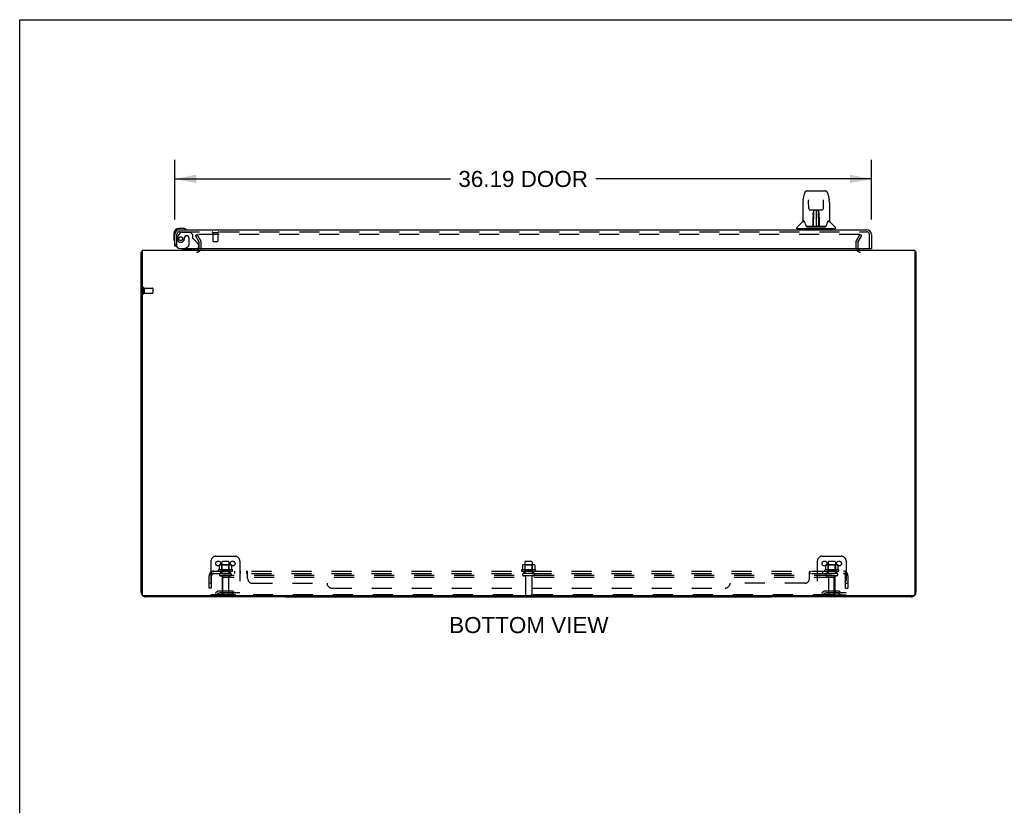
# Model space of a CAD drawing. Header units: inches. Extents: x 0 to 189, y 0 to 122.
# Tile 16 of 25: x 0 to 51, y 81 to 122. Entities that reach past the tile are written whole.
import ezdxf

# ---------------------------------------------------------------- set-up
doc = ezdxf.new("R2010")
doc.units = ezdxf.units.IN
doc.header["$LTSCALE"] = 10.388889
doc.header["$MEASUREMENT"] = 0
doc.linetypes.add('HIDDEN', pattern=[0.2, 0.1, -0.1])
doc.layers.get('0').update_dxf_attribs({"linetype": 'CONTINUOUS'})
for name, color, linetype in [('DEFAULT_2', 8, 'HIDDEN'), ('DIMENSIONS', 7, 'CONTINUOUS'), ('DOOR_ASSEMBLY', 7, 'CONTINUOUS'), ('SUBPANEL', 7, 'CONTINUOUS')]:
    doc.layers.add(name, color=color, linetype=linetype)
doc.styles.get("Standard").update_dxf_attribs({"font": 'arial.ttf'})
doc.dimstyles.new('DIMSTYLE_1', dxfattribs={"dimtxt": 0.833333, "dimasz": 1.111111, "dimexe": 0.09, "dimexo": 0.07, "dimgap": 0.0375, "dimtad": 0, "dimtih": 1, "dimtoh": 1, "dimzin": 4, "dimdsep": 46, "dimtxsty": 'Standard', "dimblk": '_FILLED', "dimblk1": '_FILLED', "dimblk2": '_FILLED', "dimcen": 0.09, "dimadec": 3, "dimazin": 1, "dimtfac": 1, "dimtdec": 3, "dimtofl": 0, "dimtmove": 0, "dimatfit": 3, "dimldrblk": '_FILLED', "dimfxl": 0, "dimtolj": 1, "dimtzin": 4, "dimarcsym": 0})

# ---------------------------------------------------------------- blocks, each defined once
blk = doc.blocks.new('_FILLED')
at = {"color": 0, "linetype": 'ByBlock'}
blk.add_solid([(0, 0), (-1, 0.2), (-1, -0.2)], dxfattribs=at)
blk = doc.blocks.new('*D8')
at = {"layer": 'DIMENSIONS', "color": 2, "linetype": 'Continuous'}
for p, q in [((8.061, 111.849), (8.061, 114.954)), ((44.248, 111.849), (44.248, 114.954)), ((8.061, 113.954), (22.377, 113.954)), ((44.248, 113.954), (29.932, 113.954))]:
    blk.add_line(p, q, dxfattribs=at)
at = {"layer": 'DIMENSIONS', "color": 2, "linetype": 'Continuous', "xscale": 1.1111111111, "yscale": 1.1111111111, "zscale": 1.1111111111, "rotation": 180}
blk.add_blockref('_FILLED', (8.061, 113.954), dxfattribs=at)
at = {"layer": 'DIMENSIONS', "color": 2, "linetype": 'Continuous', "xscale": 1.1111111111, "yscale": 1.1111111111, "zscale": 1.1111111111}
blk.add_blockref('_FILLED', (44.248, 113.954), dxfattribs=at)
at = {"layer": 'DIMENSIONS', "color": 2, "linetype": 'Continuous', "insert": (26.154, 114.371), "char_height": 0.8333, "width": 6.72243, "attachment_point": 2, "line_spacing_factor": 0.9}
blk.add_mtext('36.19 DOOR', dxfattribs=at)

msp = doc.modelspace()

# ---------------------------------------------------------------- linework, layer by layer
at = {"color": 7, "linetype": 'Continuous'}
for p, q in [((0, 0), (0, 122.222)), ((0, 122.222), (188.889, 122.222)), ((46.509, 110.156), (46.561, 110.156)), ((13.811, 92.312), (13.811, 92.26)), ((13.811, 92.26), (39.061, 92.26)), ((39.061, 92.312), (39.061, 92.26))]:
    msp.add_line(p, q, dxfattribs=at)
at = {"color": 3, "linetype": 'Continuous'}
for p, q in [((6.311, 92.506), (6.311, 110.156)), ((6.363, 110.26), (6.363, 92.372)), ((6.363, 110.26), (46.509, 110.26)), ((46.509, 110.26), (46.509, 92.372)), ((46.561, 110.156), (46.561, 92.506)), ((46.449, 92.312), (6.423, 92.312)), ((13.811, 92.26), (6.557, 92.26)), ((46.314, 92.26), (39.061, 92.26))]:
    msp.add_line(p, q, dxfattribs=at)
for points in [[(6.345, 110.171), (6.338, 110.17), (6.335, 110.169), (6.332, 110.168), (6.329, 110.168), (6.326, 110.167), (6.323, 110.166), (6.321, 110.165), (6.319, 110.164), (6.317, 110.164), (6.315, 110.163), (6.314, 110.162), (6.313, 110.161), (6.312, 110.159), (6.311, 110.158), (6.311, 110.157), (6.311, 110.156)], [(6.363, 110.175), (6.361, 110.175), (6.357, 110.174), (6.353, 110.173), (6.349, 110.172), (6.345, 110.171)], [(46.509, 110.175), (46.511, 110.175), (46.515, 110.174), (46.519, 110.173), (46.522, 110.172), (46.526, 110.171), (46.533, 110.17)], [(46.533, 110.17), (46.537, 110.169), (46.54, 110.168), (46.543, 110.168), (46.546, 110.167), (46.548, 110.166), (46.551, 110.165), (46.553, 110.164), (46.555, 110.164), (46.556, 110.163), (46.558, 110.162), (46.559, 110.161), (46.56, 110.159), (46.56, 110.158), (46.561, 110.157), (46.561, 110.156)]]:
    msp.add_lwpolyline(points, dxfattribs=at)
for centre, radius, start, end in [((9.189, 110.402), 0.142, 270, 333.5225), ((43.682, 110.402), 0.142, 206.4775, 270), ((6.557, 92.506), 0.246, 180, 219.4479), ((6.423, 92.372), 0.06, 180, 270), ((6.557, 92.506), 0.246, 230.553, 270), ((46.314, 92.506), 0.246, 270, 309.447), ((46.449, 92.372), 0.06, 270, 360), ((46.314, 92.506), 0.246, 320.5521, 360)]:
    msp.add_arc(centre, radius, start, end, dxfattribs=at)
at = {"layer": 'DEFAULT_2', "color": 8, "linetype": 'HIDDEN'}
for p, q in [((9.131, 111.02), (9.221, 111.072)), ((9.327, 110.68), (9.131, 111.02)), ((9.221, 111.072), (9.417, 110.732)), ((43.604, 111.072), (9.267, 111.072)), ((43.454, 110.732), (43.65, 111.072)), ((43.544, 110.68), (43.74, 111.02)), ((43.74, 111.02), (43.65, 111.072)), ((9.332, 110.402), (9.332, 110.664)), ((9.436, 110.402), (9.436, 110.664)), ((43.436, 110.664), (43.436, 110.402)), ((43.54, 110.664), (43.54, 110.402)), ((6.415, 108.298), (6.415, 108.014)), ((6.458, 108.298), (6.458, 108.014)), ((6.458, 108.28), (6.905, 108.28)), ((6.458, 108.032), (6.905, 108.032)), ((6.915, 108.27), (6.915, 108.042)), ((10.186, 94.364), (11.186, 94.364)), ((41.686, 94.364), (42.686, 94.364)), ((9.936, 94.114), (9.936, 92.364)), ((11.042, 93.659), (10.33, 93.659)), ((10.367, 93.903), (10.367, 93.685)), ((10.941, 93.925), (10.43, 93.925)), ((10.502, 93.905), (10.482, 93.925)), ((10.502, 93.609), (10.482, 93.589)), ((10.498, 94.059), (10.498, 93.464)), ((10.502, 93.609), (10.502, 93.905)), ((10.869, 93.905), (10.502, 93.905)), ((10.869, 93.609), (10.502, 93.609)), ((10.843, 94.089), (10.528, 94.089)), ((10.869, 93.905), (10.889, 93.925)), ((10.869, 93.609), (10.869, 93.905)), ((10.869, 93.609), (10.889, 93.589)), ((10.873, 94.059), (10.873, 93.464)), ((11.005, 93.903), (11.005, 93.685)), ((11.436, 94.114), (11.436, 92.364)), ((26.792, 93.659), (26.08, 93.659)), ((26.117, 93.903), (26.117, 93.685)), ((26.691, 93.925), (26.18, 93.925)), ((26.252, 93.905), (26.232, 93.925)), ((26.252, 93.609), (26.232, 93.589)), ((26.248, 94.059), (26.248, 93.464)), ((26.619, 93.905), (26.252, 93.905)), ((26.252, 93.609), (26.252, 93.905)), ((26.619, 93.609), (26.252, 93.609)), ((26.593, 94.089), (26.278, 94.089)), ((26.619, 93.905), (26.639, 93.925)), ((26.619, 93.609), (26.619, 93.905)), ((26.619, 93.609), (26.639, 93.589)), ((26.623, 94.059), (26.623, 93.464)), ((26.755, 93.903), (26.755, 93.685)), ((41.436, 94.114), (41.436, 92.364)), ((42.542, 93.659), (41.83, 93.659)), ((41.867, 93.903), (41.867, 93.685)), ((42.441, 93.925), (41.93, 93.925)), ((42.002, 93.905), (41.982, 93.925)), ((42.002, 93.609), (41.982, 93.589)), ((41.998, 94.059), (41.998, 93.464)), ((42.369, 93.905), (42.002, 93.905)), ((42.002, 93.609), (42.002, 93.905)), ((42.369, 93.609), (42.002, 93.609)), ((42.343, 94.089), (42.028, 94.089)), ((42.369, 93.905), (42.389, 93.925)), ((42.369, 93.609), (42.369, 93.905)), ((42.369, 93.609), (42.389, 93.589)), ((42.373, 94.059), (42.373, 93.464)), ((42.505, 93.903), (42.505, 93.685)), ((42.936, 94.114), (42.936, 92.364)), ((10.352, 93.589), (11.02, 93.589)), ((10.943, 93.464), (10.428, 93.464)), ((10.943, 93.354), (10.428, 93.354)), ((10.521, 93.291), (10.521, 92.394)), ((10.561, 93.26), (10.561, 93.364)), ((42.311, 93.364), (10.561, 93.364)), ((10.561, 92.426), (10.561, 93.26)), ((42.311, 93.26), (10.561, 93.26)), ((10.851, 93.291), (10.851, 92.394)), ((26.102, 93.589), (26.77, 93.589)), ((26.693, 93.464), (26.178, 93.464)), ((26.693, 93.354), (26.178, 93.354)), ((26.271, 93.291), (26.271, 92.394)), ((26.601, 93.291), (26.601, 92.394)), ((41.852, 93.589), (42.52, 93.589)), ((42.443, 93.464), (41.928, 93.464)), ((42.443, 93.354), (41.928, 93.354)), ((42.021, 93.291), (42.021, 92.394)), ((42.311, 93.26), (42.311, 93.364)), ((42.311, 92.426), (42.311, 93.26)), ((42.351, 93.291), (42.351, 92.394)), ((11.436, 92.468), (9.936, 92.468)), ((10.623, 92.364), (9.936, 92.364)), ((10.279, 92.536), (10.211, 92.487)), ((10.339, 92.452), (10.271, 92.403)), ((11.026, 92.558), (10.345, 92.558)), ((11.026, 92.454), (10.345, 92.454)), ((10.511, 92.558), (10.511, 92.454)), ((42.248, 92.364), (10.623, 92.364)), ((10.861, 92.558), (10.861, 92.454)), ((11.032, 92.452), (11.1, 92.403)), ((11.093, 92.536), (11.161, 92.487)), ((42.936, 92.468), (41.436, 92.468)), ((41.779, 92.536), (41.711, 92.487)), ((41.839, 92.452), (41.771, 92.403)), ((42.526, 92.558), (41.845, 92.558)), ((42.526, 92.454), (41.845, 92.454)), ((42.011, 92.558), (42.011, 92.454)), ((42.248, 92.364), (42.936, 92.364)), ((42.361, 92.558), (42.361, 92.454)), ((42.532, 92.452), (42.6, 92.403)), ((42.593, 92.536), (42.661, 92.487))]:
    msp.add_line(p, q, dxfattribs=at)
for points in [[(9.267, 111.072), (9.265, 111.072), (9.263, 111.072), (9.261, 111.071), (9.259, 111.071), (9.258, 111.07), (9.256, 111.069), (9.254, 111.068), (9.253, 111.067), (9.251, 111.065), (9.25, 111.064), (9.249, 111.062), (9.249, 111.061), (9.248, 111.059), (9.248, 111.057), (9.247, 111.056), (9.247, 111.055)], [(9.247, 111.055), (9.247, 111.054), (9.248, 111.052), (9.248, 111.05), (9.249, 111.049), (9.249, 111.047)], [(43.612, 111.071), (43.61, 111.071), (43.608, 111.072), (43.606, 111.072), (43.604, 111.072)], [(43.612, 111.071), (43.614, 111.07), (43.616, 111.069), (43.617, 111.068), (43.619, 111.067), (43.62, 111.065), (43.621, 111.064), (43.622, 111.062), (43.623, 111.061), (43.624, 111.059), (43.624, 111.057), (43.624, 111.056), (43.624, 111.055)], [(43.624, 111.055), (43.624, 111.054), (43.624, 111.052), (43.624, 111.05), (43.623, 111.049), (43.622, 111.047)], [(10.367, 93.685), (10.367, 93.684), (10.367, 93.683), (10.366, 93.682), (10.366, 93.681), (10.366, 93.68), (10.365, 93.68), (10.365, 93.679), (10.365, 93.679), (10.364, 93.678), (10.364, 93.678), (10.364, 93.678), (10.363, 93.677), (10.363, 93.677), (10.363, 93.677), (10.362, 93.677), (10.362, 93.677), (10.362, 93.676), (10.362, 93.676)], [(10.373, 93.912), (10.371, 93.912), (10.37, 93.911), (10.369, 93.909), (10.368, 93.908), (10.367, 93.906), (10.367, 93.905), (10.367, 93.903)], [(10.999, 93.912), (11, 93.912), (11.001, 93.911), (11.003, 93.909), (11.003, 93.908), (11.004, 93.906), (11.005, 93.905), (11.005, 93.903)], [(11.01, 93.676), (11.01, 93.676), (11.009, 93.677), (11.009, 93.677), (11.009, 93.677), (11.009, 93.677), (11.008, 93.677), (11.008, 93.678), (11.008, 93.678), (11.007, 93.678), (11.007, 93.679), (11.007, 93.679), (11.006, 93.68), (11.006, 93.68), (11.006, 93.681), (11.005, 93.682), (11.005, 93.683), (11.005, 93.684), (11.005, 93.685)], [(26.117, 93.685), (26.117, 93.684), (26.117, 93.683), (26.116, 93.682), (26.116, 93.681), (26.116, 93.68), (26.115, 93.68), (26.115, 93.679), (26.115, 93.679), (26.114, 93.678), (26.114, 93.678), (26.114, 93.678), (26.113, 93.677), (26.113, 93.677), (26.113, 93.677), (26.112, 93.677), (26.112, 93.677), (26.112, 93.676), (26.112, 93.676)], [(26.123, 93.912), (26.121, 93.912), (26.12, 93.911), (26.119, 93.909), (26.118, 93.908), (26.117, 93.906), (26.117, 93.905), (26.117, 93.903)], [(26.749, 93.912), (26.75, 93.912), (26.751, 93.911), (26.753, 93.909), (26.753, 93.908), (26.754, 93.906), (26.755, 93.905), (26.755, 93.903)], [(26.76, 93.676), (26.76, 93.676), (26.759, 93.677), (26.759, 93.677), (26.759, 93.677), (26.759, 93.677), (26.758, 93.677), (26.758, 93.678), (26.758, 93.678), (26.757, 93.678), (26.757, 93.679), (26.757, 93.679), (26.756, 93.68), (26.756, 93.68), (26.756, 93.681), (26.755, 93.682), (26.755, 93.683), (26.755, 93.684), (26.755, 93.685)], [(41.867, 93.685), (41.867, 93.684), (41.867, 93.683), (41.866, 93.682), (41.866, 93.681), (41.866, 93.68), (41.865, 93.68), (41.865, 93.679), (41.865, 93.679), (41.864, 93.678), (41.864, 93.678), (41.864, 93.678), (41.863, 93.677), (41.863, 93.677), (41.863, 93.677), (41.862, 93.677), (41.862, 93.677), (41.862, 93.676), (41.862, 93.676)], [(41.873, 93.912), (41.871, 93.912), (41.87, 93.911), (41.869, 93.909), (41.868, 93.908), (41.867, 93.906), (41.867, 93.905), (41.867, 93.903)], [(42.499, 93.912), (42.5, 93.912), (42.501, 93.911), (42.503, 93.909), (42.503, 93.908), (42.504, 93.906), (42.505, 93.905), (42.505, 93.903)], [(42.51, 93.676), (42.51, 93.676), (42.509, 93.677), (42.509, 93.677), (42.509, 93.677), (42.509, 93.677), (42.508, 93.677), (42.508, 93.678), (42.508, 93.678), (42.507, 93.678), (42.507, 93.679), (42.507, 93.679), (42.506, 93.68), (42.506, 93.68), (42.506, 93.681), (42.505, 93.682), (42.505, 93.683), (42.505, 93.684), (42.505, 93.685)]]:
    msp.add_lwpolyline(points, dxfattribs=at)
for centre in [(10.311, 93.989), (11.061, 93.989), (41.811, 93.989), (42.561, 93.989)]:
    msp.add_circle(centre, 0.128, dxfattribs=at)
for centre, radius, start, end in [((9.299, 110.664), 0.033, 0, 30), ((9.299, 110.664), 0.137, 0, 30), ((43.573, 110.664), 0.137, 150, 180), ((43.573, 110.664), 0.033, 150, 180), ((9.189, 110.402), 0.246, 270, 360), ((9.189, 110.402), 0.142, 333.5225, 360), ((43.682, 110.402), 0.246, 180, 270), ((43.682, 110.402), 0.142, 180, 206.4775), ((6.436, 108.298), 0.0215, 0, 180), ((6.436, 108.014), 0.0215, 180, 360), ((6.905, 108.27), 0.01, 0, 90), ((6.905, 108.042), 0.01, 270, 360), ((10.186, 94.114), 0.25, 90, 180), ((11.186, 94.114), 0.25, 0, 90), ((41.686, 94.114), 0.25, 90, 180), ((42.686, 94.114), 0.25, 0, 90), ((10.352, 93.627), 0.0384, 124.4497, 270), ((10.686, 93.058), 0.698, 117.6814, 120.6631), ((10.43, 93.783), 0.141, 90, 113.95), ((10.528, 94.059), 0.03, 90, 180), ((10.843, 94.059), 0.03, 0, 90), ((10.941, 93.783), 0.141, 66.05, 90), ((10.686, 93.058), 0.698, 59.3369, 62.3186), ((11.02, 93.627), 0.0384, 270, 55.5503), ((26.102, 93.627), 0.0384, 124.4497, 270), ((26.436, 93.058), 0.698, 117.6814, 120.6631), ((26.18, 93.783), 0.141, 90, 113.95), ((26.278, 94.059), 0.03, 90, 180), ((26.593, 94.059), 0.03, 0, 90), ((26.691, 93.783), 0.141, 66.05, 90), ((26.436, 93.058), 0.698, 59.3369, 62.3186), ((26.77, 93.627), 0.0384, 270, 55.5503), ((41.852, 93.627), 0.0384, 124.4497, 270), ((42.186, 93.058), 0.698, 117.6814, 120.6631), ((41.93, 93.783), 0.141, 90, 113.95), ((42.028, 94.059), 0.03, 90, 180), ((42.343, 94.059), 0.03, 0, 90), ((42.441, 93.783), 0.141, 66.05, 90), ((42.186, 93.058), 0.698, 59.3369, 62.3186), ((42.52, 93.627), 0.0384, 270, 55.5503), ((10.428, 93.409), 0.055, 90, 270), ((10.458, 93.291), 0.0625, 0, 90), ((10.913, 93.291), 0.0625, 90, 180), ((10.943, 93.409), 0.055, 270, 90), ((26.178, 93.409), 0.055, 90, 270), ((26.208, 93.291), 0.0625, 0, 90), ((26.663, 93.291), 0.0625, 90, 180), ((26.693, 93.409), 0.055, 270, 90), ((41.928, 93.409), 0.055, 90, 270), ((41.958, 93.291), 0.0625, 0, 90), ((42.413, 93.291), 0.0625, 90, 180), ((42.443, 93.409), 0.055, 270, 90), ((10.15, 92.572), 0.104, 270, 305.7539), ((10.15, 92.572), 0.208, 270, 305.7539), ((10.345, 92.444), 0.114, 90, 125.7539), ((10.345, 92.444), 0.01, 90, 125.7539), ((10.551, 92.394), 0.03, 180, 270), ((10.623, 92.426), 0.0625, 180, 270), ((10.821, 92.394), 0.03, 270, 360), ((11.026, 92.444), 0.114, 54.2461, 90), ((11.026, 92.444), 0.01, 54.2461, 90), ((11.222, 92.572), 0.208, 234.2461, 270), ((11.222, 92.572), 0.104, 234.2461, 270), ((26.301, 92.394), 0.03, 180, 270), ((26.571, 92.394), 0.03, 270, 360), ((41.65, 92.572), 0.104, 270, 305.7539), ((41.65, 92.572), 0.208, 270, 305.7539), ((41.845, 92.444), 0.114, 90, 125.7539), ((41.845, 92.444), 0.01, 90, 125.7539), ((42.051, 92.394), 0.03, 180, 270), ((42.248, 92.426), 0.0625, 270, 360), ((42.321, 92.394), 0.03, 270, 360), ((42.526, 92.444), 0.114, 54.2461, 90), ((42.526, 92.444), 0.01, 54.2461, 90), ((42.722, 92.572), 0.208, 234.2461, 270), ((42.722, 92.572), 0.104, 234.2461, 270)]:
    msp.add_arc(centre, radius, start, end, dxfattribs=at)
at = {"layer": 'DOOR_ASSEMBLY', "color": 7, "linetype": 'Continuous'}
for p, q in [((40.699, 112.873), (40.764, 113.179)), ((40.764, 113.179), (40.764, 113.179)), ((40.889, 113.333), (41.858, 113.333)), ((41.982, 113.179), (42.047, 112.873)), ((40.684, 112.73), (40.684, 111.766)), ((40.684, 112.73), (40.684, 112.73)), ((40.985, 112.869), (40.985, 112.865)), ((40.985, 112.865), (40.986, 112.86)), ((40.986, 112.86), (40.986, 112.855)), ((40.986, 112.855), (40.986, 112.844)), ((40.993, 112.427), (40.986, 112.844)), ((41.753, 112.427), (41.76, 112.846)), ((41.76, 112.846), (41.761, 112.856)), ((41.761, 112.856), (41.761, 112.861)), ((42.062, 112.73), (42.062, 111.766)), ((41.073, 112.349), (41.134, 112.349)), ((41.174, 112.35), (41.572, 112.35)), ((41.223, 112.146), (41.223, 112.18)), ((41.223, 112.109), (41.223, 112.146)), ((41.223, 112.071), (41.223, 112.109)), ((41.231, 112.111), (41.23, 112.071)), ((41.23, 111.995), (41.23, 112.071)), ((41.234, 112.35), (41.231, 111.995)), ((41.231, 112.184), (41.231, 112.149)), ((41.231, 112.149), (41.231, 112.111)), ((41.231, 112.106), (41.246, 112.107)), ((41.247, 112.113), (41.232, 112.113)), ((41.236, 111.49), (41.251, 112.35)), ((41.259, 112.35), (41.259, 112.345)), ((41.259, 112.345), (41.259, 112.296)), ((41.373, 112.35), (41.373, 111.479)), ((41.488, 112.296), (41.487, 112.35)), ((41.511, 111.49), (41.496, 112.35)), ((41.515, 112.113), (41.5, 112.113)), ((41.5, 112.107), (41.515, 112.106)), ((41.516, 111.995), (41.513, 112.35)), ((41.516, 112.091), (41.516, 112.13)), ((41.517, 111.995), (41.516, 112.091)), ((41.523, 112.146), (41.524, 112.109)), ((41.524, 112.109), (41.524, 112.071)), ((41.613, 112.349), (41.673, 112.349)), ((40.676, 111.742), (40.381, 111.447)), ((40.753, 111.759), (40.692, 111.759)), ((40.696, 111.751), (40.758, 111.751)), ((40.756, 111.755), (40.756, 111.755)), ((41.219, 111.503), (41.222, 111.824)), ((41.229, 111.798), (41.222, 111.798)), ((41.226, 111.503), (41.229, 111.798)), ((41.229, 111.52), (41.23, 111.544)), ((41.229, 111.505), (41.229, 111.52)), ((41.229, 111.515), (41.23, 111.491)), ((41.231, 111.995), (41.23, 111.975)), ((41.23, 111.975), (41.23, 111.967)), ((41.23, 111.967), (41.232, 111.967)), ((41.23, 111.544), (41.232, 111.635)), ((41.232, 111.967), (41.231, 111.891)), ((41.231, 111.891), (41.231, 111.89)), ((41.231, 111.879), (41.231, 111.89)), ((41.234, 111.883), (41.231, 111.883)), ((41.231, 111.881), (41.24, 111.881)), ((41.231, 111.875), (41.231, 111.879)), ((41.231, 111.873), (41.231, 111.875)), ((41.231, 111.872), (41.231, 111.873)), ((41.231, 111.872), (41.231, 111.871)), ((41.231, 111.872), (41.231, 111.872)), ((41.232, 111.635), (41.232, 111.871)), ((41.246, 111.558), (41.237, 111.558)), ((41.246, 111.558), (41.244, 111.481)), ((41.51, 111.558), (41.501, 111.558)), ((41.502, 111.481), (41.501, 111.558)), ((41.507, 111.881), (41.515, 111.881)), ((41.515, 111.883), (41.513, 111.883)), ((41.514, 111.967), (41.515, 111.891)), ((41.515, 111.89), (41.515, 111.888)), ((41.515, 111.888), (41.515, 111.877)), ((41.515, 111.877), (41.515, 111.874)), ((41.515, 111.874), (41.515, 111.873)), ((41.515, 111.635), (41.515, 111.871)), ((41.515, 111.635), (41.517, 111.544)), ((41.516, 111.975), (41.516, 111.995)), ((41.516, 111.967), (41.516, 111.975)), ((41.517, 111.976), (41.517, 111.986)), ((41.517, 111.948), (41.517, 111.976)), ((41.517, 111.544), (41.517, 111.541)), ((41.517, 111.541), (41.517, 111.519)), ((41.517, 111.519), (41.517, 111.504)), ((41.517, 111.491), (41.517, 111.515)), ((41.986, 111.747), (41.99, 111.755)), ((41.988, 111.751), (42.05, 111.751)), ((41.99, 111.755), (41.99, 111.755)), ((41.994, 111.759), (41.994, 111.759)), ((42.054, 111.759), (41.994, 111.759)), ((42.071, 111.742), (42.366, 111.447)), ((8.001, 111.115), (8.001, 110.858)), ((8.061, 111.115), (8.061, 111.071)), ((8.52, 111.378), (8.264, 111.378)), ((8.307, 111.318), (8.264, 111.318)), ((8.558, 111.375), (8.52, 111.378)), ((40.369, 111.365), (40.369, 111.419)), ((42.369, 111.357), (40.377, 111.357)), ((40.428, 111.357), (40.428, 111.318)), ((41.22, 111.483), (40.887, 111.483)), ((40.909, 111.475), (41.838, 111.475)), ((41.222, 111.483), (41.22, 111.483)), ((41.225, 111.485), (41.225, 111.483)), ((41.229, 111.498), (41.229, 111.505)), ((41.229, 111.496), (41.229, 111.498)), ((41.229, 111.494), (41.229, 111.496)), ((41.229, 111.493), (41.229, 111.494)), ((41.229, 111.493), (41.229, 111.493)), ((41.235, 111.48), (41.239, 111.476)), ((41.239, 111.483), (41.238, 111.483)), ((41.244, 111.481), (41.373, 111.479)), ((41.502, 111.481), (41.373, 111.479)), ((41.509, 111.483), (41.507, 111.483)), ((41.517, 111.504), (41.518, 111.501)), ((41.517, 111.491), (41.517, 111.489)), ((41.518, 111.501), (41.518, 111.498)), ((41.518, 111.498), (41.518, 111.496)), ((41.518, 111.496), (41.518, 111.495)), ((41.518, 111.495), (41.518, 111.494)), ((41.518, 111.494), (41.518, 111.493)), ((41.518, 111.493), (41.518, 111.492)), ((41.521, 111.483), (41.521, 111.485)), ((41.521, 111.485), (41.522, 111.484)), ((41.523, 111.477), (41.524, 111.479)), ((41.859, 111.483), (41.526, 111.483)), ((42.318, 111.357), (42.318, 111.318)), ((42.377, 111.365), (42.377, 111.419)), ((8.001, 110.858), (8.004, 110.82)), ((8.136, 110.464), (8.061, 110.464)), ((8.572, 110.339), (8.503, 110.299)), ((8.503, 110.26), (8.503, 110.299)), ((44.186, 110.339), (44.248, 110.339))]:
    msp.add_line(p, q, dxfattribs=at)
at = {"layer": 'DOOR_ASSEMBLY', "color": 3, "linetype": 'Continuous'}
for p, q in [((8.061, 110.464), (8.061, 111.071)), ((8.307, 111.318), (44.002, 111.318)), ((44.248, 111.071), (44.248, 110.339)), ((8.353, 110.339), (44.186, 110.339))]:
    msp.add_line(p, q, dxfattribs=at)
at = {"layer": 'DOOR_ASSEMBLY', "color": 8, "linetype": 'HIDDEN'}
for p, q in [((8.165, 110.464), (8.165, 111.071)), ((8.341, 111.159), (8.239, 111.015)), ((8.307, 111.214), (44.002, 111.214)), ((8.405, 111.193), (8.857, 111.193)), ((8.693, 111.001), (8.66, 111.001)), ((8.983, 111.067), (8.857, 111.193)), ((8.983, 111.067), (8.983, 110.888)), ((10.023, 111.171), (10.307, 111.171)), ((10.041, 111.171), (10.041, 110.724)), ((10.289, 111.171), (10.289, 110.724)), ((44.144, 110.339), (44.144, 111.071)), ((8.562, 110.903), (8.562, 110.914)), ((8.791, 110.903), (8.791, 110.523)), ((9.041, 110.829), (9.26, 110.61)), ((9.29, 110.539), (9.29, 110.417)), ((10.051, 110.714), (10.279, 110.714)), ((8.165, 110.464), (8.136, 110.464)), ((9.133, 110.26), (8.503, 110.26)), ((8.572, 110.339), (8.741, 110.437))]:
    msp.add_line(p, q, dxfattribs=at)
at = {"layer": 'DOOR_ASSEMBLY', "color": 7, "linetype": 'Continuous'}
for points in [[(40.889, 113.333), (40.885, 113.333), (40.872, 113.332), (40.859, 113.328), (40.847, 113.323), (40.835, 113.317), (40.825, 113.309), (40.816, 113.3), (40.808, 113.29), (40.8, 113.279), (40.794, 113.268), (40.788, 113.256), (40.782, 113.242), (40.777, 113.227), (40.772, 113.21), (40.767, 113.192), (40.764, 113.179)], [(41.982, 113.179), (41.979, 113.192), (41.974, 113.211), (41.969, 113.227), (41.964, 113.242), (41.958, 113.256), (41.952, 113.269), (41.946, 113.28), (41.938, 113.29), (41.93, 113.3), (41.921, 113.309), (41.911, 113.317), (41.899, 113.324), (41.887, 113.329), (41.874, 113.332), (41.86, 113.333), (41.858, 113.333)], [(40.699, 112.874), (40.694, 112.843), (40.688, 112.803), (40.685, 112.763), (40.684, 112.73)], [(40.985, 112.872), (40.985, 112.873), (40.985, 112.873), (40.985, 112.872), (40.985, 112.871), (40.985, 112.87), (40.985, 112.869)], [(41.761, 112.861), (41.761, 112.866), (41.761, 112.867), (41.761, 112.869), (41.761, 112.87), (41.761, 112.871), (41.761, 112.872), (41.761, 112.872)], [(42.062, 112.73), (42.061, 112.764), (42.058, 112.804), (42.053, 112.843), (42.047, 112.874)], [(40.993, 112.427), (40.994, 112.42), (40.996, 112.409), (40.999, 112.399), (41.004, 112.389), (41.01, 112.379), (41.018, 112.371), (41.027, 112.364), (41.036, 112.358), (41.046, 112.354), (41.057, 112.351), (41.068, 112.349), (41.072, 112.349)], [(41.134, 112.349), (41.143, 112.349), (41.154, 112.35), (41.165, 112.35), (41.174, 112.35)], [(41.231, 112.215), (41.231, 112.214), (41.23, 112.213), (41.229, 112.212), (41.227, 112.211), (41.225, 112.21), (41.223, 112.21)], [(41.223, 112.18), (41.223, 112.196), (41.223, 112.21)], [(41.231, 112.215), (41.231, 112.2), (41.231, 112.184)], [(41.516, 112.13), (41.515, 112.167), (41.515, 112.184), (41.515, 112.2), (41.515, 112.215)], [(41.523, 112.21), (41.523, 112.196), (41.523, 112.18), (41.523, 112.146)], [(41.572, 112.35), (41.581, 112.35), (41.592, 112.35), (41.603, 112.349), (41.612, 112.349)], [(41.674, 112.349), (41.68, 112.349), (41.691, 112.351), (41.702, 112.354), (41.712, 112.359), (41.721, 112.365), (41.73, 112.372), (41.737, 112.381), (41.743, 112.39), (41.748, 112.4), (41.751, 112.411), (41.753, 112.422), (41.753, 112.427)], [(40.752, 111.759), (40.752, 111.759), (40.752, 111.759), (40.753, 111.759)], [(40.753, 111.759), (40.753, 111.758), (40.754, 111.757), (40.755, 111.757), (40.755, 111.756)], [(40.755, 111.756), (40.755, 111.757), (40.754, 111.757), (40.754, 111.758), (40.754, 111.758), (40.754, 111.759)], [(40.761, 111.751), (40.76, 111.752), (40.758, 111.753), (40.757, 111.754), (40.756, 111.755), (40.755, 111.756)], [(40.755, 111.756), (40.756, 111.756), (40.756, 111.755)], [(40.756, 111.755), (40.76, 111.748), (40.774, 111.719), (40.789, 111.684), (40.804, 111.641), (40.82, 111.594), (40.835, 111.547)], [(40.835, 111.547), (40.837, 111.538), (40.842, 111.525), (40.847, 111.515), (40.852, 111.506), (40.857, 111.499)], [(41.222, 111.824), (41.222, 111.85), (41.222, 111.875), (41.222, 111.899), (41.222, 111.922), (41.223, 111.943), (41.223, 111.963), (41.223, 111.98)], [(41.23, 111.975), (41.231, 111.975), (41.232, 111.971), (41.232, 111.967)], [(41.231, 111.871), (41.231, 111.872), (41.231, 111.872)], [(41.514, 111.967), (41.515, 111.971), (41.516, 111.975), (41.516, 111.975)], [(41.515, 111.873), (41.515, 111.872), (41.515, 111.872), (41.515, 111.872)], [(41.517, 111.852), (41.517, 111.878), (41.517, 111.903), (41.517, 111.926), (41.517, 111.948)], [(41.52, 111.503), (41.517, 111.825), (41.517, 111.852)], [(41.524, 111.98), (41.524, 111.963), (41.524, 111.943), (41.524, 111.922), (41.524, 111.899), (41.524, 111.875), (41.524, 111.85), (41.525, 111.824), (41.527, 111.503)], [(41.889, 111.499), (41.894, 111.506), (41.899, 111.514), (41.904, 111.525), (41.909, 111.537), (41.912, 111.547)], [(41.912, 111.547), (41.926, 111.592), (41.942, 111.64), (41.957, 111.682), (41.972, 111.718), (41.986, 111.747)], [(41.991, 111.756), (41.99, 111.755), (41.989, 111.754), (41.988, 111.753), (41.987, 111.752), (41.985, 111.751)], [(41.99, 111.755), (41.991, 111.756), (41.991, 111.756)], [(41.991, 111.756), (41.992, 111.757), (41.993, 111.757), (41.993, 111.758), (41.994, 111.759)], [(41.992, 111.759), (41.993, 111.758), (41.992, 111.758), (41.992, 111.757), (41.992, 111.757), (41.991, 111.756)], [(40.857, 111.499), (40.863, 111.493), (40.87, 111.488), (40.877, 111.485), (40.885, 111.483), (40.887, 111.483)], [(41.218, 111.483), (41.22, 111.483), (41.222, 111.484), (41.224, 111.485), (41.225, 111.487), (41.226, 111.489), (41.226, 111.491)], [(41.222, 111.48), (41.221, 111.48), (41.221, 111.48), (41.22, 111.48), (41.22, 111.479), (41.219, 111.479), (41.218, 111.478)], [(41.228, 111.491), (41.228, 111.489), (41.227, 111.487), (41.226, 111.485), (41.224, 111.484), (41.223, 111.483), (41.222, 111.483)], [(41.222, 111.483), (41.223, 111.483), (41.224, 111.484), (41.225, 111.485)], [(41.223, 111.479), (41.223, 111.479), (41.223, 111.479), (41.222, 111.479), (41.222, 111.48), (41.222, 111.48), (41.222, 111.48)], [(41.225, 111.485), (41.226, 111.485), (41.227, 111.486), (41.228, 111.487), (41.228, 111.488), (41.228, 111.489), (41.228, 111.489), (41.228, 111.49), (41.228, 111.49), (41.228, 111.49), (41.228, 111.49), (41.228, 111.491), (41.228, 111.491), (41.228, 111.491), (41.228, 111.491), (41.229, 111.492), (41.229, 111.492), (41.229, 111.493)], [(41.226, 111.484), (41.227, 111.485), (41.228, 111.487)], [(41.228, 111.487), (41.229, 111.489), (41.23, 111.491)], [(41.228, 111.487), (41.228, 111.486), (41.229, 111.485), (41.23, 111.483), (41.232, 111.482), (41.233, 111.481), (41.235, 111.48)], [(41.235, 111.483), (41.234, 111.484), (41.233, 111.484), (41.232, 111.485), (41.231, 111.486), (41.23, 111.486), (41.23, 111.487), (41.229, 111.488), (41.229, 111.488)], [(41.238, 111.483), (41.238, 111.483), (41.237, 111.483), (41.236, 111.483), (41.235, 111.483)], [(41.239, 111.476), (41.24, 111.475), (41.24, 111.475)], [(41.506, 111.475), (41.506, 111.475), (41.508, 111.476), (41.512, 111.48)], [(41.511, 111.483), (41.51, 111.483), (41.509, 111.483)], [(41.518, 111.489), (41.517, 111.488), (41.516, 111.487), (41.516, 111.486), (41.515, 111.485), (41.513, 111.484), (41.512, 111.484), (41.511, 111.483)], [(41.512, 111.48), (41.513, 111.481), (41.514, 111.482), (41.515, 111.483), (41.516, 111.484), (41.517, 111.485), (41.518, 111.486), (41.518, 111.487), (41.518, 111.487)], [(41.517, 111.489), (41.518, 111.487), (41.519, 111.485), (41.521, 111.484), (41.521, 111.484)], [(41.518, 111.492), (41.518, 111.492), (41.518, 111.492), (41.518, 111.491), (41.518, 111.491), (41.518, 111.491), (41.518, 111.49), (41.518, 111.49), (41.518, 111.49), (41.518, 111.49), (41.518, 111.489), (41.518, 111.489), (41.519, 111.488), (41.519, 111.487), (41.52, 111.486), (41.521, 111.485)], [(41.52, 111.491), (41.52, 111.489), (41.521, 111.487), (41.522, 111.485), (41.524, 111.484), (41.526, 111.483), (41.528, 111.483)], [(41.522, 111.484), (41.523, 111.484), (41.524, 111.483)], [(41.523, 111.477), (41.523, 111.477), (41.523, 111.477), (41.523, 111.476), (41.523, 111.476), (41.524, 111.476), (41.524, 111.476), (41.525, 111.476), (41.526, 111.477), (41.526, 111.477), (41.527, 111.477), (41.528, 111.477), (41.528, 111.478)], [(41.524, 111.483), (41.525, 111.483), (41.526, 111.483)], [(41.859, 111.483), (41.861, 111.483), (41.869, 111.484), (41.876, 111.488), (41.883, 111.493), (41.889, 111.499)]]:
    msp.add_lwpolyline(points, dxfattribs=at)
at = {"layer": 'DOOR_ASSEMBLY', "color": 8, "linetype": 'HIDDEN'}
msp.add_circle((8.365, 110.851), 0.101, dxfattribs=at)
at = {"layer": 'DOOR_ASSEMBLY', "color": 7, "linetype": 'Continuous'}
for centre, radius, start, end in [((40.696, 111.721), 0.0295, 90, 135), ((40.692, 111.766), 0.00787, 180, 270), ((41.233, 111.874), 0.00886, 359, 89), ((41.513, 111.874), 0.00886, 91, 181), ((42.05, 111.721), 0.0295, 45, 90), ((42.054, 111.766), 0.00787, 270, 360), ((8.264, 111.115), 0.263, 90, 180), ((8.264, 111.115), 0.203, 90, 180), ((8.52, 111.128), 0.25, 59.1101, 90), ((8.641, 111.333), 0.015, 270, 353.6204), ((8.641, 111.329), 0.015, 6.3796, 59.1101), ((40.409, 111.419), 0.0394, 135, 180), ((40.377, 111.365), 0.00787, 180, 270), ((41.233, 111.483), 0.00787, 182, 258.8695), ((41.244, 111.49), 0.00886, 179, 269), ((41.245, 111.49), 0.00886, 179.0026, 257.5816), ((41.502, 111.49), 0.00886, 271, 1), ((41.513, 111.483), 0.00787, 281.1329, 358), ((42.338, 111.419), 0.0394, 0, 45), ((42.369, 111.365), 0.00787, 270, 360), ((8.251, 110.858), 0.25, 180, 210.8899), ((8.049, 110.738), 0.015, 210.8899, 263.6204), ((8.046, 110.738), 0.015, 276.3796, 360), ((9.133, 110.417), 0.157, 270, 330.1697)]:
    msp.add_arc(centre, radius, start, end, dxfattribs=at)
at = {"layer": 'DOOR_ASSEMBLY', "color": 3, "linetype": 'Continuous'}
for centre, radius, start, end in [((8.307, 111.071), 0.246, 90, 180), ((44.002, 111.071), 0.246, 0, 90), ((8.353, 110.589), 0.25, 180, 270), ((44.186, 110.359), 0.02, 270, 360)]:
    msp.add_arc(centre, radius, start, end, dxfattribs=at)
at = {"layer": 'DOOR_ASSEMBLY', "color": 8, "linetype": 'HIDDEN'}
for centre, radius, start, end in [((8.307, 111.071), 0.142, 90, 180), ((8.555, 110.793), 0.386, 144.9, 163.1561), ((8.405, 111.114), 0.079, 90, 144.9), ((8.66, 110.903), 0.098, 90, 180), ((8.693, 110.903), 0.098, 0, 90), ((10.023, 111.192), 0.0215, 90, 270), ((10.307, 111.192), 0.0215, 270, 90), ((44.002, 111.071), 0.142, 0, 90), ((8.365, 110.851), 0.187, 163.1561, 342.1518), ((8.169, 110.914), 0.393, 342.0702, 358.3401), ((8.691, 110.523), 0.1, 300.092, 360), ((9.022, 110.888), 0.039, 180, 248.3904), ((8.971, 110.758), 0.1, 45, 68.3904), ((9.19, 110.539), 0.1, 0, 45), ((10.051, 110.724), 0.01, 180, 270), ((10.279, 110.724), 0.01, 270, 360), ((9.133, 110.417), 0.157, 330.1697, 360)]:
    msp.add_arc(centre, radius, start, end, dxfattribs=at)
at = {"layer": 'SUBPANEL', "color": 8, "linetype": 'HIDDEN'}
for p, q in [((9.842, 92.714), (9.842, 93.352)), ((9.928, 93.535), (10.008, 93.438)), ((9.967, 93.464), (9.967, 93.589)), ((9.967, 93.589), (42.904, 93.589)), ((9.967, 93.464), (42.904, 93.464)), ((9.967, 92.714), (9.967, 93.352)), ((10.436, 93.589), (10.436, 93.464)), ((10.936, 93.589), (10.936, 93.464)), ((11.164, 93.589), (11.164, 93.464)), ((11.445, 93.589), (11.445, 93.464)), ((11.807, 93.464), (11.807, 93.589)), ((11.808, 93.463), (11.807, 93.464)), ((11.824, 93.447), (11.822, 93.449)), ((11.842, 93.535), (11.84, 93.537)), ((11.842, 93.214), (11.842, 93.535)), ((26.186, 93.589), (26.186, 93.464)), ((26.686, 93.589), (26.686, 93.464)), ((41.029, 93.535), (41.031, 93.537)), ((41.029, 93.214), (41.029, 93.535)), ((41.053, 93.581), (41.055, 93.583)), ((41.059, 93.587), (41.06, 93.588)), ((41.065, 93.464), (41.065, 93.589)), ((41.427, 93.589), (41.427, 93.464)), ((41.708, 93.589), (41.708, 93.464)), ((41.936, 93.589), (41.936, 93.464)), ((42.436, 93.589), (42.436, 93.464)), ((42.943, 93.535), (42.864, 93.438)), ((42.884, 93.463), (42.885, 93.464)), ((42.899, 93.498), (42.898, 93.496)), ((42.9, 93.501), (42.899, 93.499)), ((42.899, 93.499), (42.899, 93.498)), ((42.901, 93.506), (42.9, 93.504)), ((42.9, 93.504), (42.9, 93.503)), ((42.9, 93.503), (42.9, 93.501)), ((42.902, 93.508), (42.901, 93.507)), ((42.901, 93.507), (42.901, 93.506)), ((42.904, 93.464), (42.904, 93.589)), ((42.904, 92.714), (42.904, 93.352)), ((43.029, 93.352), (43.029, 92.714)), ((9.967, 92.964), (9.842, 92.964)), ((9.967, 92.714), (9.842, 92.714)), ((12.092, 92.964), (15.967, 92.964)), ((16.217, 92.714), (36.654, 92.714)), ((40.779, 92.964), (36.904, 92.964)), ((42.904, 92.964), (43.029, 92.964)), ((42.904, 92.714), (43.029, 92.714))]:
    msp.add_line(p, q, dxfattribs=at)
for points in [[(9.928, 93.535), (9.931, 93.537), (9.933, 93.539), (9.935, 93.542), (9.937, 93.545), (9.939, 93.548), (9.94, 93.552), (9.942, 93.555), (9.944, 93.559)], [(9.944, 93.559), (9.947, 93.566), (9.948, 93.569), (9.95, 93.573), (9.951, 93.576), (9.953, 93.578), (9.955, 93.581), (9.957, 93.583), (9.958, 93.585), (9.96, 93.587), (9.962, 93.588), (9.964, 93.588), (9.966, 93.589), (9.967, 93.589)], [(9.99, 93.46), (9.99, 93.46), (9.99, 93.46), (9.99, 93.46), (9.99, 93.46), (9.989, 93.46), (9.989, 93.461), (9.989, 93.461), (9.989, 93.462), (9.988, 93.462), (9.988, 93.463), (9.988, 93.463), (9.987, 93.464), (9.987, 93.465), (9.987, 93.465), (9.986, 93.466), (9.986, 93.466), (9.986, 93.467), (9.985, 93.468), (9.985, 93.468), (9.985, 93.469), (9.984, 93.47), (9.984, 93.47), (9.984, 93.471), (9.983, 93.472), (9.983, 93.473), (9.983, 93.473), (9.982, 93.474), (9.982, 93.475), (9.982, 93.476), (9.981, 93.476), (9.981, 93.477), (9.98, 93.478), (9.98, 93.479), (9.98, 93.479), (9.979, 93.48), (9.979, 93.481), (9.979, 93.482), (9.978, 93.483), (9.978, 93.484), (9.978, 93.485), (9.977, 93.486), (9.977, 93.487), (9.977, 93.487), (9.976, 93.488), (9.976, 93.489), (9.975, 93.49), (9.975, 93.491), (9.975, 93.492), (9.974, 93.494), (9.974, 93.495), (9.974, 93.496), (9.973, 93.497), (9.973, 93.498), (9.973, 93.499), (9.972, 93.5), (9.972, 93.501), (9.972, 93.502), (9.971, 93.503), (9.971, 93.504), (9.971, 93.505), (9.97, 93.506), (9.97, 93.507), (9.97, 93.508), (9.97, 93.509), (9.969, 93.51), (9.969, 93.511), (9.969, 93.512), (9.969, 93.513), (9.969, 93.514), (9.968, 93.515), (9.968, 93.516), (9.968, 93.517), (9.968, 93.518), (9.968, 93.518), (9.967, 93.519), (9.967, 93.52), (9.967, 93.521), (9.967, 93.522), (9.967, 93.522), (9.967, 93.523), (9.967, 93.523), (9.967, 93.523)], [(9.967, 93.523), (9.967, 93.523), (9.967, 93.523), (9.967, 93.523), (9.967, 93.523), (9.967, 93.523), (9.967, 93.523), (9.967, 93.522), (9.967, 93.522), (9.967, 93.521), (9.967, 93.521), (9.967, 93.52)], [(9.994, 93.446), (9.991, 93.449), (9.988, 93.451), (9.986, 93.453), (9.984, 93.455), (9.982, 93.457), (9.979, 93.459), (9.977, 93.46), (9.975, 93.461), (9.973, 93.462), (9.97, 93.463), (9.969, 93.463), (9.967, 93.464)], [(9.987, 93.463), (9.987, 93.463), (9.988, 93.462), (9.988, 93.462), (9.989, 93.462), (9.989, 93.461), (9.989, 93.461), (9.989, 93.46), (9.99, 93.46), (9.99, 93.46), (9.99, 93.46), (9.99, 93.46), (9.99, 93.46)], [(10.008, 93.438), (10.007, 93.438), (10.006, 93.438), (10.006, 93.438), (10.005, 93.438), (10.004, 93.438), (10.002, 93.439), (10.001, 93.44), (10, 93.441), (9.998, 93.442), (9.996, 93.444), (9.994, 93.446)], [(11.817, 93.583), (11.815, 93.585), (11.813, 93.587), (11.811, 93.588), (11.809, 93.588), (11.808, 93.589), (11.807, 93.589)], [(11.811, 93.588), (11.809, 93.588), (11.808, 93.589), (11.807, 93.589)], [(11.815, 93.459), (11.814, 93.46), (11.812, 93.461), (11.811, 93.462), (11.809, 93.463), (11.808, 93.463), (11.807, 93.464)], [(11.818, 93.455), (11.817, 93.457), (11.815, 93.459), (11.814, 93.46), (11.812, 93.461), (11.811, 93.462), (11.809, 93.463)], [(11.818, 93.581), (11.817, 93.583), (11.815, 93.585), (11.813, 93.587)], [(11.825, 93.569), (11.823, 93.573), (11.822, 93.576), (11.82, 93.578), (11.818, 93.581)], [(11.822, 93.449), (11.82, 93.453), (11.818, 93.455)], [(11.829, 93.441), (11.828, 93.442), (11.826, 93.444), (11.825, 93.446), (11.824, 93.447)], [(11.828, 93.562), (11.826, 93.566), (11.825, 93.569)], [(11.842, 93.438), (11.84, 93.438), (11.838, 93.438), (11.837, 93.438), (11.835, 93.438), (11.834, 93.438), (11.832, 93.439), (11.831, 93.44), (11.829, 93.441), (11.828, 93.442), (11.826, 93.444)], [(11.84, 93.537), (11.839, 93.539), (11.837, 93.542), (11.836, 93.545), (11.834, 93.548), (11.833, 93.552), (11.831, 93.555), (11.828, 93.562)], [(11.842, 93.438), (11.84, 93.438), (11.838, 93.438), (11.837, 93.438), (11.835, 93.438), (11.834, 93.438), (11.832, 93.439)], [(41.029, 93.438), (41.031, 93.438), (41.033, 93.438), (41.035, 93.438), (41.036, 93.438), (41.038, 93.438), (41.039, 93.439), (41.041, 93.44), (41.042, 93.441), (41.044, 93.442), (41.045, 93.444)], [(41.029, 93.438), (41.031, 93.438), (41.033, 93.438), (41.035, 93.438), (41.036, 93.438), (41.038, 93.438)], [(41.031, 93.537), (41.033, 93.539), (41.034, 93.542), (41.036, 93.545), (41.037, 93.548), (41.039, 93.552), (41.04, 93.555)], [(41.039, 93.439), (41.041, 93.44), (41.042, 93.441)], [(41.04, 93.555), (41.043, 93.562), (41.045, 93.566), (41.047, 93.569)], [(41.044, 93.442), (41.045, 93.444), (41.047, 93.446), (41.048, 93.447), (41.049, 93.449), (41.052, 93.453)], [(41.047, 93.569), (41.048, 93.573), (41.05, 93.576), (41.051, 93.578), (41.053, 93.581)], [(41.052, 93.453), (41.053, 93.455), (41.055, 93.457), (41.056, 93.459), (41.058, 93.46)], [(41.055, 93.583), (41.057, 93.585), (41.059, 93.587), (41.06, 93.588), (41.062, 93.588), (41.063, 93.589), (41.065, 93.589)], [(41.056, 93.459), (41.058, 93.46), (41.059, 93.461), (41.061, 93.462), (41.062, 93.463), (41.063, 93.463), (41.065, 93.464)], [(41.059, 93.461), (41.061, 93.462), (41.062, 93.463), (41.063, 93.463)], [(42.864, 93.438), (42.864, 93.438), (42.865, 93.438), (42.866, 93.438), (42.867, 93.438), (42.868, 93.438), (42.869, 93.439), (42.87, 93.44), (42.872, 93.441), (42.874, 93.442), (42.875, 93.444), (42.877, 93.446), (42.881, 93.449)], [(42.881, 93.449), (42.883, 93.451), (42.885, 93.453), (42.887, 93.455), (42.89, 93.457), (42.892, 93.459), (42.895, 93.46), (42.897, 93.461), (42.899, 93.462), (42.901, 93.463), (42.903, 93.463), (42.904, 93.464)], [(42.882, 93.46), (42.882, 93.46), (42.881, 93.46), (42.882, 93.46), (42.882, 93.46), (42.882, 93.46), (42.882, 93.46), (42.882, 93.461), (42.882, 93.461), (42.883, 93.461), (42.883, 93.462), (42.883, 93.462), (42.884, 93.463), (42.884, 93.463)], [(42.898, 93.496), (42.897, 93.495), (42.897, 93.494), (42.897, 93.493), (42.897, 93.492), (42.896, 93.491), (42.896, 93.49), (42.896, 93.489), (42.895, 93.488), (42.895, 93.487), (42.895, 93.486), (42.894, 93.485), (42.894, 93.484), (42.893, 93.483), (42.893, 93.482), (42.893, 93.481), (42.892, 93.481), (42.892, 93.48), (42.891, 93.479), (42.891, 93.478), (42.891, 93.477), (42.89, 93.476), (42.89, 93.475), (42.889, 93.474), (42.889, 93.474), (42.889, 93.473), (42.888, 93.472), (42.888, 93.471), (42.888, 93.471), (42.887, 93.47), (42.887, 93.469), (42.886, 93.468), (42.886, 93.468), (42.886, 93.467), (42.885, 93.466), (42.885, 93.466), (42.885, 93.465), (42.884, 93.464), (42.884, 93.464), (42.884, 93.463), (42.883, 93.462), (42.883, 93.462), (42.883, 93.461), (42.882, 93.461), (42.882, 93.46), (42.882, 93.46), (42.882, 93.46), (42.882, 93.46)], [(42.905, 93.523), (42.905, 93.523), (42.905, 93.523), (42.905, 93.523), (42.905, 93.523), (42.904, 93.523), (42.904, 93.522), (42.904, 93.522), (42.904, 93.521), (42.904, 93.521), (42.904, 93.52), (42.904, 93.52), (42.904, 93.519), (42.904, 93.518), (42.904, 93.518), (42.904, 93.517), (42.904, 93.517), (42.903, 93.516), (42.903, 93.515), (42.903, 93.515), (42.903, 93.514), (42.903, 93.513), (42.903, 93.513), (42.903, 93.512), (42.902, 93.511), (42.902, 93.511), (42.902, 93.51), (42.902, 93.509), (42.902, 93.508)], [(42.925, 93.566), (42.923, 93.569), (42.922, 93.573), (42.92, 93.576), (42.919, 93.578), (42.917, 93.581), (42.915, 93.583), (42.913, 93.585), (42.911, 93.587), (42.909, 93.588), (42.908, 93.588), (42.906, 93.589), (42.904, 93.589)], [(42.904, 93.52), (42.904, 93.521), (42.904, 93.521), (42.904, 93.522), (42.905, 93.522), (42.905, 93.523), (42.905, 93.523), (42.905, 93.523), (42.905, 93.523), (42.905, 93.523)], [(42.943, 93.535), (42.941, 93.537), (42.939, 93.539), (42.937, 93.542), (42.935, 93.545), (42.933, 93.548), (42.931, 93.552), (42.929, 93.555), (42.928, 93.559), (42.925, 93.566)]]:
    msp.add_lwpolyline(points, dxfattribs=at)
for centre, radius, start, end in [((10.079, 93.352), 0.237, 90, 180), ((10.079, 93.352), 0.112, 90, 180), ((12.092, 93.214), 0.25, 180, 270), ((40.779, 93.214), 0.25, 270, 360), ((42.792, 93.352), 0.237, 0, 90), ((42.792, 93.352), 0.112, 0, 90), ((16.217, 92.964), 0.25, 180, 270), ((36.654, 92.964), 0.25, 270, 360)]:
    msp.add_arc(centre, radius, start, end, dxfattribs=at)

# ---------------------------------------------------------------- texts
at = {"layer": 'DIMENSIONS', "color": 2, "linetype": 'Continuous', "insert": (26.449, 91.21), "char_height": 0.83333, "width": 8.25898, "attachment_point": 2, "line_spacing_factor": 0.9}
msp.add_mtext('BOTTOM VIEW', dxfattribs=at)

# ---------------------------------------------------------------- dimensions: what is measured, and where the dimension line sits
at = {"layer": 'DIMENSIONS', "color": 2, "linetype": 'Continuous'}
dim = msp.add_linear_dim(base=(8.061, 113.954), p1=(44.248, 111.779), p2=(8.061, 111.779), angle=180, text='<> DOOR', dimstyle='DIMSTYLE_1', dxfattribs=at)
dim.commit()
dim.dimension.update_dxf_attribs({"geometry": '*D8', "text_midpoint": (26.154, 113.954), "dimtype": 160})

doc.saveas('drawing.dxf')
